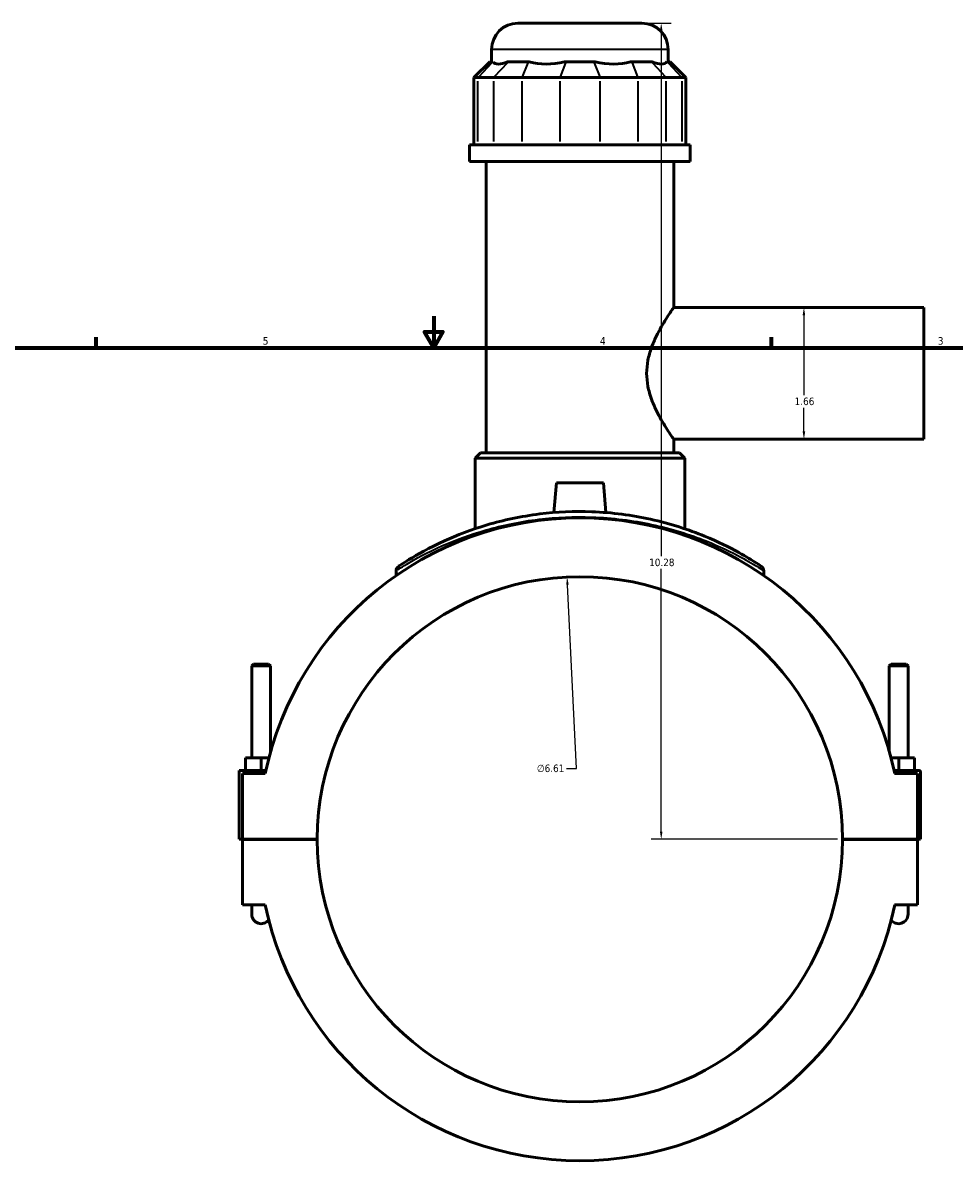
# Model space of a CAD drawing. Header units: inches. Extents: x 0.1 to 47.8, y -0.2 to 47.6.
# Tile 3 of 6: x 11.8 to 23.6, y 10.5 to 25.1. Entities that reach past the tile are written whole.
import ezdxf

# ---------------------------------------------------------------- set-up
doc = ezdxf.new("R2010")
doc.units = ezdxf.units.IN
doc.header["$MEASUREMENT"] = 0
for name, color, linetype, lineweight in [('Border (ANSI)', 7, 'Continuous', 70), ('Dimension (ANSI)', 7, 'Continuous', 25), ('Visible (ANSI)', 7, 'Continuous', 50), ('Visible Narrow (ANSI)', 7, 'Continuous', 35)]:
    doc.layers.add(name, color=color, linetype=linetype, lineweight=lineweight)
doc.styles.add('Note Text (ANSI)', font='tahoma.ttf')
doc.dimstyles.new('Default (ANSI)', dxfattribs={"dimtxt": 0.094488, "dimasz": 0.098425, "dimexe": 0.125, "dimexo": 0.0625, "dimgap": 0.031496, "dimtad": 0, "dimtih": 1, "dimtoh": 1, "dimrnd": 1e-08, "dimzin": 4, "dimdsep": 46, "dimtxsty": 'Note Text (ANSI)', "dimcen": 0.09, "dimdle": 0.393701, "dimclrd": 256, "dimclre": 256, "dimclrt": 5, "dimadec": 0, "dimazin": 1, "dimtfac": 1, "dimtofl": 0, "dimtmove": 0, "dimatfit": 3, "dimfxl": 1, "dimtolj": 1, "dimtzin": 4, "dimlwd": -1, "dimlwe": -1, "dimarcsym": 0})

# ---------------------------------------------------------------- blocks, each defined once
blk = doc.blocks.new('Borders Default Border')
at = {"layer": 'Border (ANSI)'}
for p, q in [((12.75, 21), (12.75, 21.134)), ((21.25, 21), (21.25, 21.134))]:
    blk.add_line(p, q, dxfattribs=at)
at = {"layer": 'Border (ANSI)', "flags": 128}
for points in [[(17, 21.4), (17, 21), (16.885, 21.2), (17.115, 21.2), (17, 21)], [(0.5, 1), (0.5, 21), (33.5, 21), (33.5, 1), (0.5, 1)]]:
    blk.add_lwpolyline(points, dxfattribs=at)
at = {"layer": 'Border (ANSI)', "color": 5, "true_color": 0x0000ff, "char_height": 0.0945, "attachment_point": 7, "style": 'Note Text (ANSI)'}
for s, insert in [('5', (14.847, 21.038)), ('4', (19.092, 21.04)), ('3', (23.346, 21.038))]:
    blk.add_mtext(s, dxfattribs=dict(at, insert=insert))
blk = doc.blocks.new('*D6')
at = {"layer": 'Defpoints', "color": 0, "transparency": 16777216}
for p in [(18.678, 18.114), (19.001, 11.508)]:
    blk.add_point(p, dxfattribs=at)
at = {"layer": 'Dimension (ANSI)', "transparency": 16777216}
for p, q in [((18.796, 15.701), (18.683, 18.016)), ((18.669, 15.701), (18.796, 15.701))]:
    blk.add_line(p, q, dxfattribs=at)
blk.add_solid([(18.699, 18.017), (18.667, 18.015), (18.678, 18.114)], dxfattribs=at)
at = {"layer": 'Dimension (ANSI)', "color": 5, "transparency": 16777216, "insert": (18.298, 15.752), "char_height": 0.0945, "attachment_point": 1, "style": 'Note Text (ANSI)'}
blk.add_mtext('\\A1;∅6.61', dxfattribs=at)
blk = doc.blocks.new('*D7')
at = {"layer": 'Defpoints', "color": 0, "transparency": 16777216}
for p in [(21.66, 21.507), (21.66, 19.849), (21.66, 19.849)]:
    blk.add_point(p, dxfattribs=at)
at = {"layer": 'Dimension (ANSI)', "transparency": 16777216}
for p, q in [((21.66, 21.408), (21.66, 20.404)), ((21.66, 19.948), (21.66, 20.243))]:
    blk.add_line(p, q, dxfattribs=at)
for points in [[(21.643, 21.408), (21.676, 21.408), (21.66, 21.507)], [(21.643, 19.948), (21.676, 19.948), (21.66, 19.849)]]:
    blk.add_solid(points, dxfattribs=at)
at = {"layer": 'Dimension (ANSI)', "color": 5, "transparency": 16777216, "insert": (21.543, 20.373), "char_height": 0.0945, "attachment_point": 1, "style": 'Note Text (ANSI)'}
blk.add_mtext('\\A1;1.66', dxfattribs=at)
blk = doc.blocks.new('*D8')
at = {"layer": 'Defpoints', "color": 0, "transparency": 16777216}
for p in [(19.62, 25.088), (19.863, 25.088), (22.147, 14.811)]:
    blk.add_point(p, dxfattribs=at)
at = {"layer": 'Dimension (ANSI)', "transparency": 16777216}
for p, q in [((19.683, 25.088), (19.988, 25.088)), ((19.863, 24.99), (19.863, 18.377)), ((19.863, 14.909), (19.863, 18.215)), ((22.084, 14.811), (19.738, 14.811))]:
    blk.add_line(p, q, dxfattribs=at)
for points in [[(19.847, 24.99), (19.88, 24.99), (19.863, 25.088)], [(19.847, 14.909), (19.88, 14.909), (19.863, 14.811)]]:
    blk.add_solid(points, dxfattribs=at)
at = {"layer": 'Dimension (ANSI)', "color": 5, "transparency": 16777216, "insert": (19.711, 18.345), "char_height": 0.0945, "attachment_point": 1, "style": 'Note Text (ANSI)'}
blk.add_mtext('\\A1;10.28', dxfattribs=at)

msp = doc.modelspace()

# ---------------------------------------------------------------- linework, layer by layer
at = {"layer": 'Visible (ANSI)'}
for p, q in [((18.059, 25.088), (19.62, 25.088)), ((17.728, 24.6), (17.728, 24.757)), ((19.951, 24.6), (19.951, 24.757)), ((17.704, 24.6), (17.505, 24.402)), ((17.704, 24.6), (17.739, 24.6)), ((17.745, 24.6), (17.739, 24.6)), ((17.936, 24.6), (17.929, 24.6)), ((17.936, 24.6), (18.186, 24.6)), ((18.202, 24.6), (18.186, 24.6)), ((18.662, 24.6), (18.647, 24.6)), ((18.662, 24.6), (19.017, 24.6)), ((19.032, 24.6), (19.017, 24.6)), ((19.493, 24.6), (19.477, 24.6)), ((19.493, 24.6), (19.743, 24.6)), ((19.75, 24.6), (19.743, 24.6)), ((19.94, 24.6), (19.934, 24.6)), ((19.94, 24.6), (19.976, 24.6)), ((19.976, 24.6), (20.174, 24.402)), ((17.555, 24.402), (17.505, 24.402)), ((17.505, 24.402), (17.505, 23.555)), ((17.555, 24.402), (17.753, 24.402)), ((18.111, 24.402), (17.753, 24.402)), ((18.111, 24.402), (18.586, 24.402)), ((19.093, 24.402), (18.586, 24.402)), ((19.093, 24.402), (19.569, 24.402)), ((19.927, 24.402), (19.569, 24.402)), ((19.927, 24.402), (20.124, 24.402)), ((20.174, 24.402), (20.124, 24.402)), ((20.174, 24.402), (20.174, 23.555)), ((20.229, 23.555), (17.451, 23.555)), ((17.451, 23.346), (17.451, 23.555)), ((20.229, 23.346), (20.229, 23.555)), ((20.229, 23.346), (17.451, 23.346)), ((17.659, 19.676), (17.659, 23.346)), ((20.02, 21.507), (20.02, 23.346)), ((20.02, 21.507), (23.17, 21.507)), ((23.17, 19.849), (23.17, 21.507)), ((20.02, 19.849), (23.17, 19.849)), ((20.02, 19.676), (20.02, 19.849)), ((17.586, 19.676), (17.52, 19.61)), ((20.159, 19.61), (17.52, 19.61)), ((17.52, 18.722), (17.52, 19.61)), ((17.586, 19.676), (20.093, 19.676)), ((20.093, 19.676), (20.159, 19.61)), ((20.159, 18.722), (20.159, 19.61)), ((18.544, 19.299), (18.512, 18.925)), ((19.135, 19.299), (18.544, 19.299)), ((19.135, 19.299), (19.168, 18.925)), ((16.525, 18.193), (16.525, 18.132)), ((21.155, 18.193), (21.155, 18.132)), ((14.731, 17.018), (14.708, 16.994)), ((14.708, 16.994), (14.944, 16.994)), ((14.708, 15.835), (14.708, 16.994)), ((14.92, 17.018), (14.731, 17.018)), ((14.92, 17.018), (14.944, 16.994)), ((14.944, 15.911), (14.944, 16.994)), ((22.759, 17.018), (22.735, 16.994)), ((22.971, 16.994), (22.735, 16.994)), ((22.735, 16.994), (22.735, 15.911)), ((22.759, 17.018), (22.948, 17.018)), ((22.948, 17.018), (22.971, 16.994)), ((22.971, 16.994), (22.971, 15.835)), ((14.826, 15.835), (14.629, 15.835)), ((14.629, 15.677), (14.629, 15.835)), ((14.923, 15.835), (14.826, 15.835)), ((14.826, 15.677), (14.826, 15.835)), ((22.756, 15.835), (22.853, 15.835)), ((22.853, 15.677), (22.853, 15.835)), ((22.853, 15.835), (23.05, 15.835)), ((23.05, 15.677), (23.05, 15.835)), ((14.55, 15.677), (14.885, 15.677)), ((14.55, 14.813), (14.55, 15.677)), ((14.877, 15.638), (14.59, 15.638)), ((14.59, 15.638), (14.59, 14.813)), ((23.109, 15.677), (22.794, 15.677)), ((23.09, 15.638), (22.802, 15.638)), ((23.09, 14.813), (23.09, 15.638)), ((23.129, 14.813), (23.129, 15.658)), ((14.59, 14.813), (14.55, 14.813)), ((14.59, 14.813), (15.532, 14.813)), ((14.59, 14.809), (14.59, 13.984)), ((15.532, 14.809), (14.59, 14.809)), ((14.708, 14.809), (14.708, 14.813)), ((14.944, 14.809), (14.944, 14.813)), ((22.147, 14.813), (23.09, 14.813)), ((23.09, 14.809), (22.147, 14.809)), ((22.735, 14.813), (22.735, 14.809)), ((22.971, 14.813), (22.971, 14.809)), ((23.09, 14.813), (23.129, 14.813)), ((23.09, 13.984), (23.09, 14.809)), ((14.59, 13.984), (14.877, 13.984)), ((14.708, 13.984), (14.708, 13.866)), ((22.802, 13.984), (23.09, 13.984)), ((22.971, 13.866), (22.971, 13.984))]:
    msp.add_line(p, q, dxfattribs=at)
for centre, radius, start, end in [((18.059, 24.757), 0.331, 90, 180), ((19.62, 24.757), 0.331, 0, 90), ((18.84, 14.811), 4.048, 11.7855, 168.2145), ((16.591, 18.193), 0.0661, 123.6244, 180), ((21.088, 18.193), 0.0661, 0, 56.3756), ((18.84, 14.811), 3.307, 0.0341, 179.9659), ((23.109, 15.658), 0.0197, 0, 90), ((18.84, 14.811), 3.307, 180.0341, 359.9659), ((14.826, 13.866), 0.118, 180, 323.6924), ((18.84, 14.811), 4.048, 191.7855, 348.2145), ((22.853, 13.866), 0.118, 216.3076, 0)]:
    msp.add_arc(centre, radius, start, end, dxfattribs=at)
for major_axis, ratio, start_param, end_param in [((-1.09, -1.09), 0.198912, 6.261285, 6.697784), ((0.924, 0.924), 0.668179, 3.512392, 3.948891), ((0.924, -0.924), 0.668179, 5.475887, 5.912386), ((1.09, -1.09), 0.198912, 5.868586, 6.305085)]:
    msp.add_ellipse((18.84, 25.685), major_axis=major_axis, ratio=ratio, start_param=start_param, end_param=end_param, dxfattribs=at)
for points, knots in [([(20.02, 19.849), (20.02, 19.849), (20.016, 19.855), (20.001, 19.877), (19.99, 19.893), (19.961, 19.936), (19.943, 19.963), (19.905, 20.023), (19.885, 20.057), (19.844, 20.128), (19.822, 20.169), (19.779, 20.257), (19.758, 20.305), (19.722, 20.406), (19.707, 20.459), (19.686, 20.568), (19.68, 20.623), (19.68, 20.733), (19.686, 20.789), (19.707, 20.897), (19.722, 20.95), (19.758, 21.051), (19.779, 21.099), (19.822, 21.188), (19.844, 21.228), (19.885, 21.3), (19.905, 21.333), (19.943, 21.394), (19.961, 21.42), (19.99, 21.463), (20.001, 21.48), (20.016, 21.502), (20.02, 21.507), (20.02, 21.507)], [3.323872, 3.323872, 3.323872, 3.323872, 3.736324, 3.736324, 4.148775, 4.148775, 4.561227, 4.561227, 4.973679, 4.973679, 5.392195, 5.392195, 5.810711, 5.810711, 6.229228, 6.229228, 6.647744, 6.647744, 7.06626, 7.06626, 7.484776, 7.484776, 7.903292, 7.903292, 8.321808, 8.321808, 8.73426, 8.73426, 9.146712, 9.146712, 9.559164, 9.559164, 9.971616, 9.971616, 9.971616, 9.971616]), ([(21.125, 18.248), (21.125, 18.248), (21.102, 18.264), (21.008, 18.323), (20.934, 18.369), (20.724, 18.485), (20.578, 18.559), (20.211, 18.709), (19.982, 18.786), (19.496, 18.893), (19.245, 18.926), (18.769, 18.944), (18.547, 18.934), (18.099, 18.878), (17.875, 18.83), (17.47, 18.71), (17.288, 18.639), (16.94, 18.481), (16.788, 18.394), (16.646, 18.307), (16.613, 18.287), (16.567, 18.256), (16.554, 18.248), (16.554, 18.248)], [18.194528, 18.194528, 18.194528, 18.194528, 19.586846, 19.586846, 21.101938, 21.101938, 22.924773, 22.924773, 25.014372, 25.014372, 26.92028, 26.92028, 28.560181, 28.560181, 30.361692, 30.361692, 32.174202, 32.174202, 34.429387, 34.429387, 35.368913, 35.368913, 36.389053, 36.389053, 36.389053, 36.389053])]:
    msp.add_open_spline(points, degree=3, knots=knots, dxfattribs=at)
at = {"layer": 'Visible Narrow (ANSI)'}
for p, q in [((19.937, 24.757), (17.742, 24.757)), ((17.73, 24.59), (17.565, 24.412)), ((17.927, 24.59), (17.762, 24.412)), ((18.183, 24.59), (18.114, 24.412)), ((18.659, 24.59), (18.59, 24.412)), ((19.021, 24.59), (19.089, 24.412)), ((19.496, 24.59), (19.565, 24.412)), ((19.752, 24.59), (19.917, 24.412)), ((19.95, 24.59), (20.115, 24.412)), ((17.555, 23.597), (17.555, 24.359)), ((17.753, 24.359), (17.753, 23.597)), ((18.111, 23.597), (18.111, 24.359)), ((18.586, 24.359), (18.586, 23.597)), ((19.093, 23.597), (19.093, 24.359)), ((19.569, 24.359), (19.569, 23.597)), ((19.927, 23.597), (19.927, 24.359)), ((20.124, 24.359), (20.124, 23.597))]:
    msp.add_line(p, q, dxfattribs=at)
msp.add_arc((21.088, 18.193), 0.0661, 2.8188, 53.5568, dxfattribs=at)
msp.add_open_spline([(16.525, 18.193), (16.525, 18.193), (16.537, 18.201), (16.585, 18.231), (16.618, 18.251), (16.761, 18.337), (16.915, 18.422), (17.268, 18.578), (17.452, 18.648), (17.863, 18.765), (18.089, 18.813), (18.543, 18.867), (18.768, 18.877), (19.25, 18.86), (19.505, 18.827), (19.996, 18.722), (20.229, 18.647), (20.601, 18.499), (20.748, 18.427), (20.961, 18.312), (21.036, 18.267), (21.131, 18.208), (21.155, 18.193), (21.155, 18.193)], degree=3, knots=[-36.389053, -36.389053, -36.389053, -36.389053, -35.368913, -35.368913, -34.429387, -34.429387, -32.174202, -32.174202, -30.361692, -30.361692, -28.560181, -28.560181, -26.92028, -26.92028, -25.014372, -25.014372, -22.924773, -22.924773, -21.101938, -21.101938, -19.586846, -19.586846, -18.194528, -18.194528, -18.194528, -18.194528], dxfattribs=at)

# ---------------------------------------------------------------- block references
msp.add_blockref('Borders Default Border', (0, 0))

# ---------------------------------------------------------------- dimensions: what is measured, and where the dimension line sits
at = {"layer": 'Dimension (ANSI)'}
for base, p1, p2, angle, override, picture, middle in [((19.863, 25.088), (22.147, 14.811), (19.62, 25.088), 90, {"dimgap": 0.031496, "dimdec": 2, "dimtol": 0, "dimlim": 0, "dimtp": 0, "dimtm": 0, "dimtdec": 2, "dimatfit": 1}, '*D8', (19.863, 18.296)), ((21.66, 19.849), (21.66, 21.507), (21.66, 19.849), 270, {"dimgap": 0.031496, "dimdec": 2, "dimse1": 1, "dimse2": 1, "dimtol": 0, "dimlim": 0, "dimtp": 0, "dimtm": 0, "dimtdec": 2, "dimatfit": 1}, '*D7', (21.66, 20.324))]:
    dim = msp.add_linear_dim(base=base, p1=p1, p2=p2, angle=angle, dimstyle='Default (ANSI)', override=override, dxfattribs=at)
    dim.commit()
    dim.dimension.update_dxf_attribs({"geometry": picture, "text_midpoint": middle, "dimtype": 160})
dim = msp.add_diameter_dim_2p(p1=(19.001, 11.508), p2=(18.678, 18.114), dimstyle='Default (ANSI)', override={"dimgap": 0.031496, "dimdec": 2, "dimlfac": 1, "dimtol": 0, "dimlim": 0, "dimtp": 0, "dimtm": 0, "dimtdec": 2}, dxfattribs=at)
dim.commit()
dim.dimension.update_dxf_attribs({"geometry": '*D6', "text_midpoint": (18.468, 15.701), "dimtype": 163})

doc.saveas('drawing.dxf')
